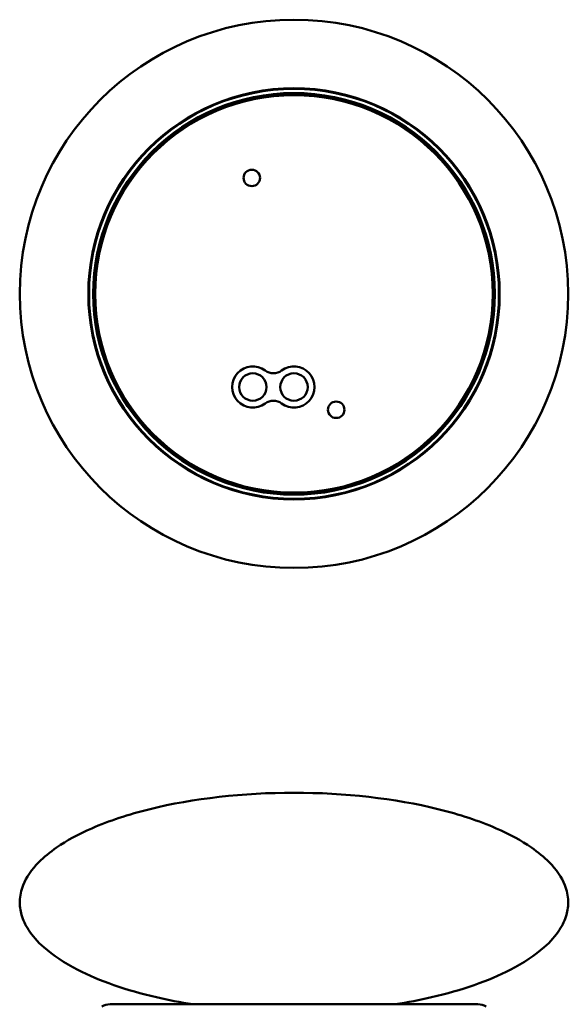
# Model space of a CAD drawing. Header units: millimetres. Extents: x 359 to 858, y 352 to 1052.
# Tile 4 of 5: x 359 to 559, y 693 to 1052. Entities that reach past the tile are written whole.
import ezdxf

# ---------------------------------------------------------------- set-up
doc = ezdxf.new("R2010")
doc.units = ezdxf.units.MM
doc.header["$LTSCALE"] = 4
doc.layers.add('Visibile (ISO)', color=7, linetype='Continuous', lineweight=50)

msp = doc.modelspace()

# ---------------------------------------------------------------- linework, layer by layer
at = {"layer": 'Visibile (ISO)'}
msp.add_line((526.36, 693.13), (392.15, 693.13), dxfattribs=at)
for centre, radius in [((459.25, 952.28), 100), ((459.25, 952.28), 75), ((459.25, 952.28), 74.76), ((459.25, 952.28), 73.25), ((459.25, 952.28), 73), ((459.25, 952.28), 72.97), ((459.25, 952.28), 72.5), ((443.86, 994.56), 3), ((444.25, 918.29), 5), ((459.25, 918.29), 5), ((474.64, 909.99), 3)]:
    msp.add_circle(centre, radius, dxfattribs=at)
for centre, radius, start, end in [((444.25, 918.29), 7.5, 53.1301, 306.8699), ((451.75, 928.29), 5, 233.1301, 306.8699), ((459.25, 918.29), 7.5, 233.1301, 126.8699), ((451.75, 908.29), 5, 53.1301, 126.8699), ((392.15, 687.13), 6, 90, 119.3537), ((526.36, 687.13), 6, 60.6463, 90)]:
    msp.add_arc(centre, radius, start, end, dxfattribs=at)
for points in [[(459.25, 770.3), (440.82, 770.3), (422.42, 768.21), (398.9, 762.41), (391.73, 760.03), (380.62, 755.18), (376.31, 752.83), (370.21, 748.61), (368.05, 746.83), (363.56, 742.28), (361.63, 739.45), (359.73, 734.67), (359.32, 732.74), (359.21, 729.11), (359.42, 727.4), (360.44, 723.89), (361.27, 722.09), (363.82, 718.13), (365.7, 715.99), (371.31, 710.99), (375.48, 708.22), (388.25, 701.67), (398.03, 698.26), (413.31, 694.72), (417.75, 693.85), (422.33, 693.13)], [(459.25, 770.3), (477.68, 770.3), (496.08, 768.21), (519.61, 762.41), (526.77, 760.03), (537.89, 755.18), (542.2, 752.83), (548.29, 748.61), (550.45, 746.83), (554.94, 742.28), (556.87, 739.45), (558.77, 734.67), (559.18, 732.74), (559.3, 729.11), (559.08, 727.4), (558.06, 723.89), (557.23, 722.09), (554.68, 718.13), (552.8, 715.99), (547.2, 710.99), (543.03, 708.22), (530.25, 701.67), (520.47, 698.26), (505.19, 694.72), (500.75, 693.85), (496.17, 693.13)]]:
    msp.add_open_spline(points, degree=3, knots=[-4.712389, -4.712389, -4.712389, -4.712389, -4.159535, -4.159535, -3.883108, -3.883108, -3.665834, -3.665834, -3.517647, -3.517647, -3.299011, -3.299011, -3.154496, -3.154496, -3.026384, -3.026384, -2.889504, -2.889504, -2.719696, -2.719696, -2.479012, -2.479012, -2.096718, -2.096718, -1.948944, -1.948944, -1.948944, -1.948944], dxfattribs=at)

doc.saveas('drawing.dxf')
